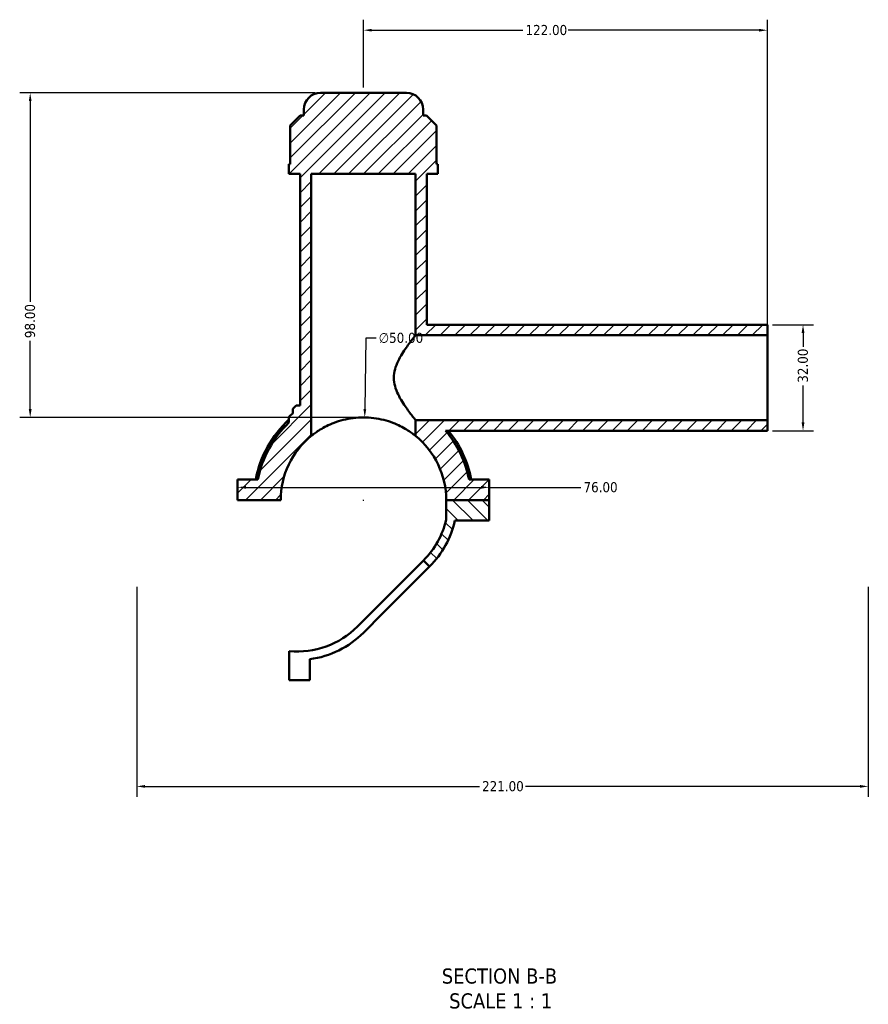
# Model space of a CAD drawing. Header units: millimetres. Extents: x 0 to 898, y -421 to 942.
# Tile 1 of 5: x 269 to 525, y -421 to -124. Entities that reach past the tile are written whole.
import ezdxf

# ---------------------------------------------------------------- set-up
doc = ezdxf.new("R2010")
doc.units = ezdxf.units.MM
for name, color, linetype, lineweight in [('Dimension (ANSI)', 7, 'Continuous', 25), ('Hatch (ANSI)', 7, 'Continuous', 18), ('Symbol (ANSI)', 7, 'Continuous', 25), ('Visible (ANSI)', 7, 'Continuous', 50)]:
    doc.layers.add(name, color=color, linetype=linetype, lineweight=lineweight)
doc.styles.add('Label Text (ANSI)', font='tahoma.ttf')
doc.styles.add('Note Text (ANSI)', font='tahoma.ttf')
doc.dimstyles.new('Default - mm (ANSI)', dxfattribs={"dimtxt": 3.048, "dimasz": 2.5, "dimexe": 3.175, "dimexo": 1.6002, "dimgap": 0.8, "dimtad": 0, "dimtoh": 1, "dimrnd": 1e-08, "dimzin": 4, "dimdsep": 46, "dimtxsty": 'Note Text (ANSI)', "dimcen": 0.09, "dimdle": 10, "dimclrd": 256, "dimclre": 256, "dimclrt": 256, "dimadec": 1, "dimazin": 1, "dimtfac": 1, "dimtofl": 0, "dimtmove": 0, "dimatfit": 3, "dimfxl": 1, "dimtolj": 1, "dimtzin": 4, "dimlwd": -1, "dimlwe": -1, "dimarcsym": 0})

# ---------------------------------------------------------------- blocks, each defined once
blk = doc.blocks.new('*D7')
at = {"layer": 'Defpoints', "color": 0, "transparency": 16777216}
for p in [(372.92, -244.28), (372.14, -294.28)]:
    blk.add_point(p, dxfattribs=at)
at = {"layer": 'Dimension (ANSI)', "transparency": 16777216}
for p, q in [((373.29, -220.35), (372.96, -241.78)), ((376.35, -220.35), (373.29, -220.35)), ((372.44, -269.28), (372.62, -269.28)), ((372.53, -269.37), (372.53, -269.19))]:
    blk.add_line(p, q, dxfattribs=at)
blk.add_solid([(372.54, -241.77), (373.37, -241.79), (372.92, -244.28)], dxfattribs=at)
at = {"layer": 'Dimension (ANSI)', "color": 230, "true_color": 0xff0080, "transparency": 16777216, "insert": (377.15, -218.71), "char_height": 3.048, "attachment_point": 1, "style": 'Note Text (ANSI)'}
blk.add_mtext('\\A1;∅50.00', dxfattribs=at)
blk = doc.blocks.new('*D9')
at = {"layer": 'Defpoints', "color": 0, "transparency": 16777216}
for p in [(359.53, -146.28), (271.87, -244.28), (372.53, -244.28)]:
    blk.add_point(p, dxfattribs=at)
at = {"layer": 'Dimension (ANSI)', "transparency": 16777216}
for p, q in [((357.93, -146.28), (268.69, -146.28)), ((271.87, -148.78), (271.87, -209.42)), ((271.87, -241.78), (271.87, -221.14)), ((370.93, -244.28), (268.69, -244.28))]:
    blk.add_line(p, q, dxfattribs=at)
for points in [[(271.45, -148.78), (272.28, -148.78), (271.87, -146.28)], [(271.45, -241.78), (272.28, -241.78), (271.87, -244.28)]]:
    blk.add_solid(points, dxfattribs=at)
at = {"layer": 'Dimension (ANSI)', "color": 230, "true_color": 0xff0080, "transparency": 16777216, "insert": (270.27, -220.34), "char_height": 3.048, "attachment_point": 1, "rotation": 90, "style": 'Note Text (ANSI)'}
blk.add_mtext('\\A1;98.00', dxfattribs=at)
blk = doc.blocks.new('*D10')
at = {"layer": 'Defpoints', "color": 0, "transparency": 16777216}
for p in [(494.53, -216.28), (494.53, -248.28), (505.31, -248.28)]:
    blk.add_point(p, dxfattribs=at)
at = {"layer": 'Dimension (ANSI)', "transparency": 16777216}
for p, q in [((496.13, -216.28), (508.49, -216.28)), ((505.31, -218.78), (505.31, -222.95)), ((505.31, -245.78), (505.31, -234.6)), ((496.13, -248.28), (508.49, -248.28))]:
    blk.add_line(p, q, dxfattribs=at)
for points in [[(504.89, -218.78), (505.73, -218.78), (505.31, -216.28)], [(504.89, -245.78), (505.73, -245.78), (505.31, -248.28)]]:
    blk.add_solid(points, dxfattribs=at)
at = {"layer": 'Dimension (ANSI)', "color": 230, "true_color": 0xff0080, "transparency": 16777216, "insert": (503.72, -233.8), "char_height": 3.048, "attachment_point": 1, "rotation": 90, "style": 'Note Text (ANSI)'}
blk.add_mtext('\\A1;32.00', dxfattribs=at)
blk = doc.blocks.new('*D11')
at = {"layer": 'Defpoints', "color": 0, "transparency": 16777216}
for p in [(494.53, -127.37), (372.53, -146.28), (494.53, -219.48)]:
    blk.add_point(p, dxfattribs=at)
at = {"layer": 'Dimension (ANSI)', "transparency": 16777216}
for p, q in [((372.53, -144.68), (372.53, -124.19)), ((494.53, -217.88), (494.53, -124.19)), ((375.03, -127.37), (420.69, -127.37)), ((492.03, -127.37), (434.37, -127.37))]:
    blk.add_line(p, q, dxfattribs=at)
for points in [[(375.03, -126.95), (375.03, -127.78), (372.53, -127.37)], [(492.03, -126.95), (492.03, -127.78), (494.53, -127.37)]]:
    blk.add_solid(points, dxfattribs=at)
at = {"layer": 'Dimension (ANSI)', "color": 230, "true_color": 0xff0080, "transparency": 16777216, "insert": (421.49, -125.78), "char_height": 3.048, "attachment_point": 1, "style": 'Note Text (ANSI)'}
blk.add_mtext('\\A1;122.00', dxfattribs=at)
blk = doc.blocks.new('*D12')
at = {"layer": 'Defpoints', "color": 0, "transparency": 16777216}
for p in [(304.03, -293.83), (525.03, -293.83), (525.03, -355.68)]:
    blk.add_point(p, dxfattribs=at)
at = {"layer": 'Dimension (ANSI)', "transparency": 16777216}
for p, q in [((304.03, -295.43), (304.03, -358.85)), ((525.03, -295.43), (525.03, -358.85)), ((306.53, -355.68), (407.57, -355.68)), ((522.53, -355.68), (421.49, -355.68))]:
    blk.add_line(p, q, dxfattribs=at)
for points in [[(306.53, -355.26), (306.53, -356.1), (304.03, -355.68)], [(522.53, -355.26), (522.53, -356.1), (525.03, -355.68)]]:
    blk.add_solid(points, dxfattribs=at)
at = {"layer": 'Dimension (ANSI)', "color": 230, "true_color": 0xff0080, "transparency": 16777216, "insert": (408.37, -354.09), "char_height": 3.048, "attachment_point": 1, "style": 'Note Text (ANSI)'}
blk.add_mtext('\\A1;221.00', dxfattribs=at)
blk = doc.blocks.new('*D13')
at = {"layer": 'Defpoints', "color": 0, "transparency": 16777216}
for p in [(334.53, -265.39), (410.53, -265.39), (410.53, -265.39)]:
    blk.add_point(p, dxfattribs=at)
at = {"layer": 'Dimension (ANSI)', "transparency": 16777216}
for p, q in [((337.03, -265.39), (408.03, -265.39)), ((410.53, -265.39), (438.21, -265.39))]:
    blk.add_line(p, q, dxfattribs=at)
for points in [[(337.03, -264.98), (337.03, -265.81), (334.53, -265.39)], [(408.03, -264.98), (408.03, -265.81), (410.53, -265.39)]]:
    blk.add_solid(points, dxfattribs=at)
at = {"layer": 'Dimension (ANSI)', "color": 230, "true_color": 0xff0080, "transparency": 16777216, "insert": (439.01, -263.81), "char_height": 3.048, "attachment_point": 1, "style": 'Note Text (ANSI)'}
blk.add_mtext('\\A1;76.00', dxfattribs=at)

msp = doc.modelspace()

# ---------------------------------------------------------------- hatches: boundary and pattern name
at = {"layer": 'Hatch (ANSI)'}
h = msp.add_hatch(dxfattribs=at)
h.set_pattern_fill('ANSI31', color=256, scale=25.4, style=0)
h.set_pattern_definition([(45, (0, 0), (-2.245064, 2.245064), [])])
edge = h.paths.add_edge_path()
edge.add_line((494.531, -248.277), (494.531, -245.077))
edge.add_line((494.531, -245.077), (388.281, -245.077))
edge.add_line((388.281, -245.077), (388.281, -249.862))
edge.add_ellipse((372.531, -269.277), major_axis=(15.75, 19.415), ratio=1, start_angle=309.16471, end_angle=360, ccw=False)
edge.add_line((397.531, -269.227), (410.531, -269.227))
edge.add_line((410.531, -269.227), (410.531, -263.027))
edge.add_line((410.531, -263.027), (404.425, -263.027))
edge.add_ellipse((372.531, -269.277), major_axis=(31.893, 6.25), ratio=1, start_angle=0, end_angle=29.16475)
edge.add_line((397.335, -248.277), (494.531, -248.277))
edge = h.paths.add_edge_path()
edge.add_line((388.281, -170.777), (388.281, -219.477))
edge.add_line((388.281, -219.477), (494.531, -219.477))
edge.add_line((494.531, -219.477), (494.531, -216.277))
edge.add_line((494.531, -216.277), (391.656, -216.277))
edge.add_line((391.656, -216.277), (391.656, -170.777))
edge.add_line((391.656, -170.777), (395.031, -170.777))
edge.add_line((395.031, -170.777), (395.031, -167.837))
edge.add_line((395.031, -167.837), (394.619, -167.837))
edge.add_line((394.619, -167.837), (394.619, -156.137))
edge.add_line((394.619, -156.137), (391.619, -153.137))
edge.add_line((391.619, -153.137), (390.531, -153.137))
edge.add_line((390.531, -153.137), (390.531, -151.277))
edge.add_ellipse((385.531, -151.277), major_axis=(5, 0), ratio=1, start_angle=0, end_angle=90)
edge.add_line((385.531, -146.277), (359.531, -146.277))
edge.add_ellipse((359.531, -151.277), major_axis=(0, 5), ratio=1, start_angle=0, end_angle=90)
edge.add_line((354.531, -151.277), (354.531, -153.137))
edge.add_line((354.531, -153.137), (353.443, -153.137))
edge.add_line((353.443, -153.137), (350.443, -156.137))
edge.add_line((350.443, -156.137), (350.443, -167.837))
edge.add_line((350.443, -167.837), (350.031, -167.837))
edge.add_line((350.031, -167.837), (350.031, -170.777))
edge.add_line((350.031, -170.777), (353.406, -170.777))
edge.add_line((353.406, -170.777), (353.406, -240.677))
edge.add_line((353.406, -240.677), (352.156, -240.677))
edge.add_line((352.156, -240.677), (351.156, -241.677))
edge.add_line((351.156, -241.677), (351.156, -243.094))
edge.add_ellipse((372.531, -269.277), major_axis=(-21.375, 26.183), ratio=1, start_angle=0, end_angle=2.12313)
edge.add_spline(control_points=[(350.201, -243.904), (350.165, -243.935), (350.135, -243.971), (350.084, -244.051), (350.064, -244.094), (350.038, -244.185), (350.031, -244.232), (350.031, -244.279)], knot_values=[-0.0425256, -0.0425256, -0.0425256, -0.0425256, -0.0283504, -0.0283504, -0.0141752, -0.0141752, 0, 0, 0, 0], degree=3, periodic=0)
edge.add_line((350.031, -244.279), (350.031, -245.825))
edge.add_ellipse((372.531, -269.277), major_axis=(-22.5, 23.452), ratio=1, start_angle=0, end_angle=35.09945)
edge.add_line((340.638, -263.027), (334.531, -263.027))
edge.add_line((334.531, -263.027), (334.531, -269.227))
edge.add_line((334.531, -269.227), (347.531, -269.227))
edge.add_ellipse((372.531, -269.277), major_axis=(-25, 0.05), ratio=1, start_angle=309.16471, end_angle=360, ccw=False)
edge.add_line((356.781, -249.862), (356.781, -170.777))
edge.add_line((356.781, -170.777), (388.281, -170.777))
h = msp.add_hatch(dxfattribs=at)
h.set_pattern_fill('ANSI31', color=256, scale=25.4, angle=90.00021, style=0)
h.set_pattern_definition([(135.0002, (0, 0), (-2.245056, -2.245072), [])])
edge = h.paths.add_edge_path()
edge.add_line((410.531, -269.227), (397.531, -269.227))
edge.add_line((397.531, -269.227), (397.531, -275.134))
edge.add_ellipse((372.531, -269.277), major_axis=(25, -5.857), ratio=1, start_angle=328.18514, end_angle=360, ccw=False)
edge.add_line((390.687, -287.433), (392.526, -289.272))
edge.add_ellipse((372.531, -269.277), major_axis=(19.995, -19.995), ratio=1, start_angle=0, end_angle=32.43821)
edge.add_line((400.131, -275.427), (410.531, -275.427))
edge.add_line((410.531, -275.427), (410.531, -269.227))

# ---------------------------------------------------------------- linework, layer by layer
at = {"layer": 'Visible (ANSI)'}
for p, q in [((385.531, -146.277), (359.531, -146.277)), ((354.531, -151.277), (354.531, -153.137)), ((390.531, -153.137), (390.531, -151.277)), ((353.443, -153.137), (350.443, -156.137)), ((354.531, -153.137), (353.443, -153.137)), ((391.619, -153.137), (390.531, -153.137)), ((394.619, -156.137), (391.619, -153.137)), ((350.443, -156.137), (350.443, -167.837)), ((394.619, -167.837), (394.619, -156.137)), ((350.443, -167.837), (350.031, -167.837)), ((350.031, -167.837), (350.031, -170.777)), ((395.031, -167.837), (394.619, -167.837)), ((395.031, -170.777), (395.031, -167.837)), ((350.031, -170.777), (353.406, -170.777)), ((353.406, -170.777), (353.406, -240.677)), ((356.781, -249.862), (356.781, -170.777)), ((356.781, -170.777), (388.281, -170.777)), ((388.281, -170.777), (388.281, -219.477)), ((391.656, -216.277), (391.656, -170.777)), ((391.656, -170.777), (395.031, -170.777)), ((494.531, -216.277), (391.656, -216.277)), ((494.531, -219.477), (494.531, -216.277)), ((388.281, -219.477), (494.531, -219.477)), ((494.531, -245.077), (494.531, -219.477)), ((352.156, -240.677), (351.156, -241.677)), ((353.406, -240.677), (352.156, -240.677)), ((351.156, -241.677), (351.156, -243.094)), ((350.031, -244.279), (350.031, -245.825)), ((494.531, -245.077), (388.281, -245.077)), ((388.281, -245.077), (388.281, -249.862)), ((494.531, -248.277), (494.531, -245.077)), ((397.335, -248.277), (494.531, -248.277)), ((340.638, -263.027), (334.531, -263.027)), ((334.531, -263.027), (334.531, -269.227)), ((410.531, -263.027), (404.425, -263.027)), ((410.531, -269.227), (410.531, -263.027)), ((334.531, -269.227), (347.531, -269.227)), ((397.531, -269.227), (410.531, -269.227)), ((410.531, -269.227), (397.531, -269.227)), ((397.531, -269.227), (397.531, -275.134)), ((410.531, -275.427), (410.531, -269.227)), ((400.131, -275.427), (410.531, -275.427)), ((376.545, -301.575), (390.687, -287.433)), ((390.687, -287.433), (392.526, -289.272)), ((392.526, -289.272), (378.384, -303.414)), ((370.693, -307.428), (376.545, -301.575)), ((378.384, -303.414), (372.531, -309.266)), ((350.131, -323.646), (350.131, -314.836)), ((356.331, -317.293), (356.331, -323.646)), ((356.331, -323.646), (350.131, -323.646))]:
    msp.add_line(p, q, dxfattribs=at)
for centre, radius, start, end in [((359.531, -151.277), 5, 90, 180), ((385.531, -151.277), 5, 0, 90), ((372.531, -269.277), 33.8, 129.22715, 131.35028), ((372.531, -269.277), 33.15, 132.74472, 169.13259), ((372.531, -269.277), 32.5, 133.81306, 168.91251), ((372.531, -269.277), 32.5, 11.08749, 40.25224), ((372.531, -269.277), 33.15, 10.86741, 39.30765), ((372.531, -269.277), 25, 129.05012, 179.88541), ((372.531, -269.277), 25, 0.11459, 50.94988), ((372.531, -269.277), 25.677, 315, 346.81486), ((372.531, -269.277), 28.277, 315, 347.43821), ((352.536, -289.272), 25.677, 264.62515, 315), ((352.536, -289.272), 28.277, 277.71249, 315)]:
    msp.add_arc(centre, radius, start, end, dxfattribs=at)
for points, knots in [([(388.281, -219.477), (388.281, -219.477), (388.211, -219.563), (387.932, -219.909), (387.722, -220.169), (386.931, -221.173), (386.176, -222.15), (384.638, -224.34), (383.727, -225.723), (382.618, -228.036), (382.295, -228.848), (381.839, -230.528), (381.709, -231.397), (381.709, -232.277)], [6.2253829, 6.2253829, 6.2253829, 6.2253829, 6.4802333, 6.4802333, 6.7350837, 6.7350837, 7.2447845, 7.2447845, 7.7726475, 7.7726475, 8.036579, 8.036579, 8.3005105, 8.3005105, 8.3005105, 8.3005105]), ([(381.709, -232.277), (381.709, -233.157), (381.839, -234.025), (382.295, -235.706), (382.618, -236.517), (383.727, -238.831), (384.638, -240.213), (386.176, -242.404), (386.931, -243.381), (387.722, -244.384), (387.932, -244.645), (388.211, -244.991), (388.281, -245.077), (388.281, -245.077)], [0, 0, 0, 0, 0.2639315, 0.2639315, 0.527863, 0.527863, 1.0557259, 1.0557259, 1.5654268, 1.5654268, 1.8202772, 1.8202772, 2.0751276, 2.0751276, 2.0751276, 2.0751276]), ([(350.201, -243.904), (350.165, -243.935), (350.135, -243.971), (350.084, -244.051), (350.064, -244.094), (350.038, -244.185), (350.031, -244.232), (350.031, -244.279)], [-0.042525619, -0.042525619, -0.042525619, -0.042525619, -0.028350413, -0.028350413, -0.014175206, -0.014175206, 0, 0, 0, 0]), ([(388.281, -249.862), (388.281, -249.862), (388.179, -249.778), (387.765, -249.452), (387.453, -249.212), (386.237, -248.345), (385.04, -247.577), (382.307, -246.217), (380.575, -245.522), (377.675, -244.791), (376.659, -244.598), (374.597, -244.341), (373.551, -244.277), (371.511, -244.277), (370.466, -244.341), (368.404, -244.598), (367.387, -244.791), (364.487, -245.522), (362.755, -246.217), (360.022, -247.577), (358.825, -248.345), (357.61, -249.212), (357.298, -249.452), (356.883, -249.778), (356.781, -249.862), (356.781, -249.862)], [4.9163114, 4.9163114, 4.9163114, 4.9163114, 5.2248499, 5.2248499, 5.5333884, 5.5333884, 6.1504653, 6.1504653, 6.7624662, 6.7624662, 7.0684666, 7.0684666, 7.374467, 7.374467, 7.6804675, 7.6804675, 7.9864679, 7.9864679, 8.5984687, 8.5984687, 9.2155457, 9.2155457, 9.5240842, 9.5240842, 9.8326227, 9.8326227, 9.8326227, 9.8326227])]:
    msp.add_open_spline(points, degree=3, knots=knots, dxfattribs=at)

# ---------------------------------------------------------------- texts
at = {"layer": 'Symbol (ANSI)', "char_height": 4.572, "attachment_point": 7, "style": 'Label Text (ANSI)'}
for s, insert in [('SECTION B-B', (396.203, -415.306)), ('SCALE 1 : 1', (398.426, -422.819))]:
    msp.add_mtext(s, dxfattribs=dict(at, insert=insert))

# ---------------------------------------------------------------- dimensions: what is measured, and where the dimension line sits
at = {"layer": 'Dimension (ANSI)'}
for base, p1, p2, angle, override, picture, middle in [((494.531, -127.368), (372.531, -146.277), (494.531, -219.477), 180, {"dimtoh": 0, "dimdec": 2, "dimtp": 0, "dimtm": 0, "dimtdec": 2, "dimatfit": 1}, '*D11', (427.531, -127.368)), ((271.866, -244.277), (359.531, -146.277), (372.531, -244.277), 90, {"dimtoh": 0, "dimdec": 2, "dimtp": 0, "dimtm": 0, "dimtdec": 2, "dimatfit": 1}, '*D9', (271.866, -215.277)), ((505.311, -248.277), (494.531, -216.277), (494.531, -248.277), 90, {"dimtoh": 0, "dimdec": 2, "dimtp": 0, "dimtm": 0, "dimtdec": 2, "dimatfit": 1}, '*D10', (505.311, -228.777)), ((410.531, -265.392), (334.531, -265.392), (410.531, -265.392), 180, {"dimtoh": 0, "dimdec": 2, "dimse1": 1, "dimse2": 1, "dimtp": 0, "dimtm": 0, "dimtdec": 2, "dimatfit": 2}, '*D13', (444.031, -265.392)), ((525.031, -355.679), (304.031, -293.831), (525.031, -293.831), 180, {"dimtoh": 0, "dimdec": 2, "dimtp": 0, "dimtm": 0, "dimtdec": 2, "dimatfit": 1}, '*D12', (414.531, -355.679))]:
    dim = msp.add_linear_dim(base=base, p1=p1, p2=p2, angle=angle, dimstyle='Default - mm (ANSI)', override=override, dxfattribs=at)
    dim.commit()
    dim.dimension.update_dxf_attribs({"geometry": picture, "text_midpoint": middle, "dimtype": 160})
dim = msp.add_diameter_dim_2p(p1=(372.143, -294.275), p2=(372.919, -244.28), dimstyle='Default - mm (ANSI)', override={"dimtih": 1, "dimdec": 2, "dimlfac": 0.999972, "dimtp": 0, "dimtm": 0, "dimtdec": 2}, dxfattribs=at)
dim.commit()
dim.dimension.update_dxf_attribs({"geometry": '*D7', "text_midpoint": (383.851, -220.35), "dimtype": 163})

doc.saveas('drawing.dxf')
